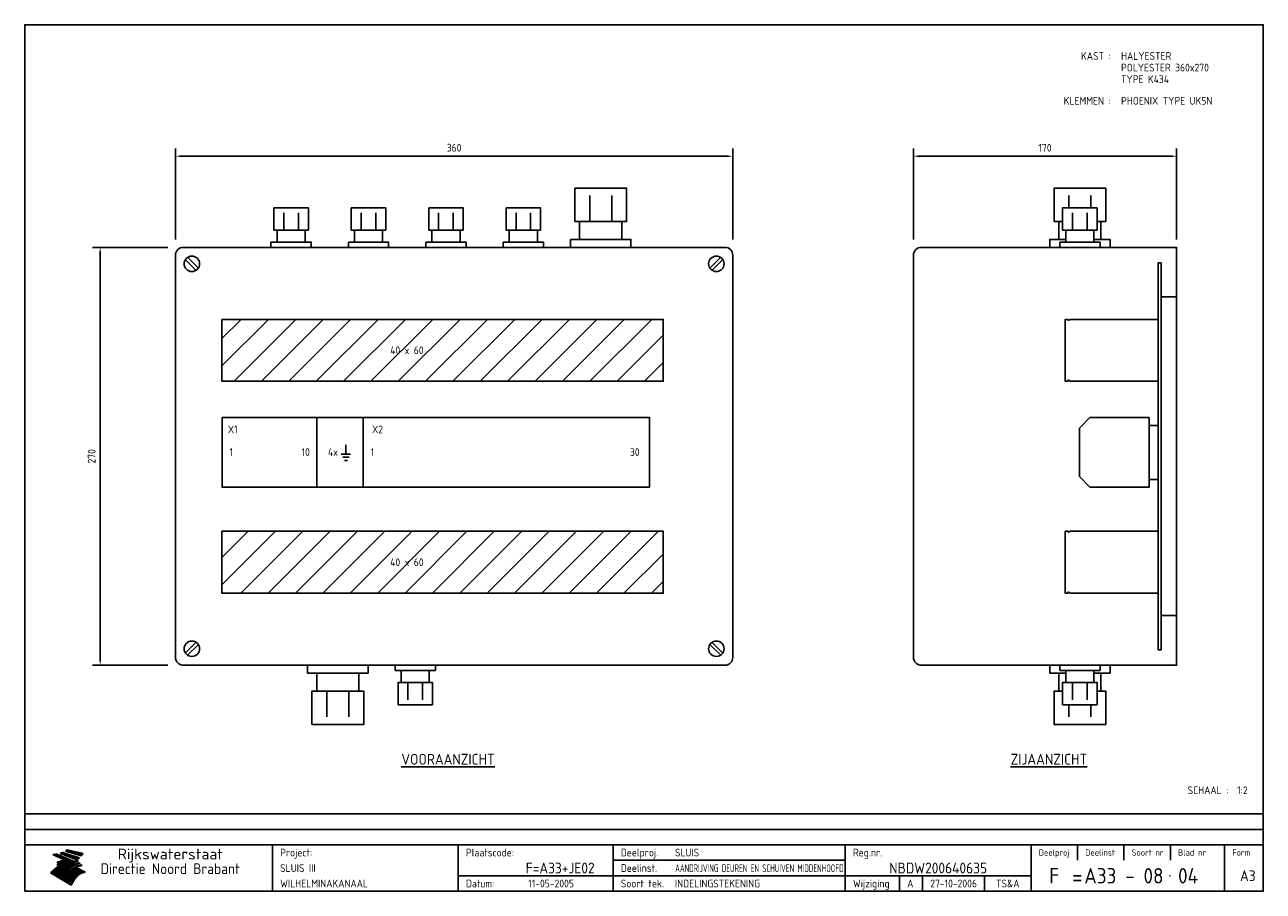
# Model space of a CAD drawing. Extents: x 20 to 820, y 20 to 580.
import ezdxf
from ezdxf.enums import TextEntityAlignment as Align

# ---------------------------------------------------------------- set-up
doc = ezdxf.new("R2010")
doc.units = 0
doc.header["$LTSCALE"] = 30
doc.header["$MEASUREMENT"] = 0
doc.layers.get('0').update_dxf_attribs({"linetype": 'CONTINUOUS'})
doc.layers.get('Defpoints').update_dxf_attribs({"linetype": 'CONTINUOUS'})
for name, color, linetype in [('0-25', 7, 'CONTINUOUS'), ('0-35', 2, 'CONTINUOUS'), ('0-50', 3, 'CONTINUOUS'), ('B-25', 7, 'CONTINUOUS'), ('B-35', 2, 'CONTINUOUS'), ('H-dim', 7, 'CONTINUOUS'), ('S-25', 7, 'CONTINUOUS')]:
    doc.layers.add(name, color=color, linetype=linetype)
doc.styles.add('ISO', font='iso.shx')
doc.styles.get("Standard").update_dxf_attribs({"font": 'iso.shx'})
doc.dimstyles.get("Standard").update_dxf_attribs({"dimtxt": 0.18, "dimasz": 0.18, "dimexe": 0.18, "dimexo": 0.0625, "dimgap": 0.09, "dimtad": 0, "dimtih": 1, "dimtoh": 1, "dimdec": 4, "dimzin": 0, "dimdsep": 46, "dimtxsty": 'Standard', "dimcen": 0.09, "dimadec": 0, "dimazin": 0, "dimtfac": 1, "dimtdec": 4, "dimtofl": 0, "dimtmove": 0, "dimatfit": 3, "dimfxl": 0, "dimtolj": 1, "dimtzin": 0, "dimarcsym": 0})

# ---------------------------------------------------------------- blocks, each defined once
blk = doc.blocks.new('KADER-A3')
at = {"layer": '0-25'}
for p, q in [((410, 35), (10, 35)), ((410, 30), (10, 30)), ((350, 25), (350, 20)), ((365, 25), (365, 20)), ((380, 25), (380, 20)), ((200, 20), (275, 20)), ((150, 15), (335, 15)), ((292.5, 15), (292.5, 10)), ((300, 15), (300, 10)), ((320, 15), (320, 10))]:
    blk.add_line(p, q, dxfattribs=at)
at = {"layer": '0-25', "color": 7}
for p, q in [((19.1, 21.89), (25.12, 19)), ((19.1, 21.89), (25.12, 19)), ((19.17, 21.86), (20.7, 21.86)), ((19.29, 21.8), (20.83, 21.8)), ((19.4, 21.75), (20.96, 21.75)), ((19.52, 21.69), (21.09, 21.69)), ((19.64, 21.63), (21.22, 21.63)), ((19.74, 21.92), (20.56, 21.92)), ((19.75, 21.58), (21.36, 21.58)), ((19.87, 21.52), (21.49, 21.52)), ((19.99, 21.47), (21.62, 21.47)), ((20.11, 21.41), (21.75, 21.41)), ((20.22, 21.35), (21.88, 21.35)), ((20.25, 21.97), (20.43, 21.97)), ((20.34, 21.3), (22.02, 21.3)), ((20.38, 21.99), (26.02, 19.59)), ((20.38, 21.99), (26.02, 19.59)), ((20.46, 21.24), (22.15, 21.24)), ((20.57, 21.18), (22.28, 21.18)), ((20.69, 21.13), (22.41, 21.13)), ((20.81, 21.07), (22.55, 21.07)), ((20.92, 21.02), (22.68, 21.02)), ((21.04, 20.96), (22.81, 20.96)), ((21.16, 20.9), (22.94, 20.9)), ((21.27, 20.85), (23.07, 20.85)), ((21.39, 20.79), (23.21, 20.79)), ((21.47, 22.25), (26.83, 20.19)), ((21.47, 22.25), (26.83, 20.19)), ((21.49, 22.25), (23.07, 22.25)), ((21.51, 20.73), (23.34, 20.73)), ((21.6, 22.2), (23.25, 22.2)), ((21.63, 20.68), (23.47, 20.68)), ((21.65, 22.31), (22.89, 22.31)), ((21.74, 20.62), (23.6, 20.62)), ((21.75, 22.14), (23.42, 22.14)), ((21.8, 22.37), (22.71, 22.37)), ((21.86, 20.57), (23.73, 20.57)), ((21.9, 22.08), (23.6, 22.08)), ((21.94, 22.42), (22.53, 22.42)), ((21.98, 20.51), (23.87, 20.51)), ((22.04, 22.03), (23.78, 22.03)), ((22.06, 22.48), (22.36, 22.48)), ((22.09, 20.45), (24, 20.45)), ((22.18, 22.53), (27.65, 20.8)), ((22.18, 22.53), (27.65, 20.8)), ((22.19, 21.97), (23.96, 21.97)), ((22.21, 20.4), (24.13, 20.4)), ((22.33, 20.34), (24.26, 20.34)), ((22.34, 21.92), (24.13, 21.92)), ((22.37, 20), (23.08, 20)), ((22.44, 20.28), (24.4, 20.28)), ((22.48, 21.86), (24.31, 21.86)), ((22.49, 20.06), (23.04, 20.06)), ((22.56, 20.23), (24.53, 20.23)), ((22.61, 20.12), (22.93, 20.12)), ((22.63, 21.8), (24.49, 21.8)), ((22.68, 20.17), (24.66, 20.17)), ((22.71, 20.17), (22.82, 20.17)), ((23.11, 20.02), (22.77, 20.2)), ((23.11, 20.02), (22.77, 20.2)), ((22.78, 21.75), (24.67, 21.75)), ((22.79, 20.12), (24.79, 20.12)), ((22.91, 20.06), (24.92, 20.06)), ((22.92, 21.69), (24.85, 21.69)), ((23.03, 20), (25.06, 20)), ((23.07, 21.63), (25.02, 21.63)), ((23.14, 22.99), (28.22, 21.46)), ((23.14, 22.99), (28.22, 21.46)), ((23.15, 22.98), (25.33, 22.98)), ((23.22, 21.58), (25.2, 21.58)), ((23.23, 23.04), (25.09, 23.04)), ((23.32, 23.1), (24.84, 23.1)), ((23.34, 22.93), (25.57, 22.93)), ((23.36, 21.52), (25.38, 21.52)), ((23.4, 23.15), (24.6, 23.15)), ((23.49, 23.21), (24.36, 23.21)), ((23.51, 21.47), (25.56, 21.47)), ((23.52, 22.87), (25.81, 22.87)), ((23.57, 23.27), (24.12, 23.27)), ((23.64, 23.32), (23.87, 23.32)), ((23.66, 21.41), (25.74, 21.41)), ((23.7, 23.36), (28.82, 22.17)), ((23.7, 23.36), (28.82, 22.17)), ((23.71, 22.82), (26.06, 22.82)), ((23.8, 21.35), (25.91, 21.35)), ((23.9, 22.76), (26.3, 22.76)), ((23.95, 21.3), (26.09, 21.3)), ((24.09, 22.7), (26.54, 22.7)), ((24.09, 21.24), (26.27, 21.24)), ((24.24, 21.18), (26.45, 21.18)), ((24.27, 22.65), (26.78, 22.65)), ((24.39, 21.13), (26.62, 21.13)), ((24.46, 22.59), (27.03, 22.59)), ((24.53, 21.07), (26.8, 21.07)), ((24.65, 22.53), (27.27, 22.53)), ((24.68, 21.02), (26.98, 21.02)), ((24.83, 20.96), (27.16, 20.96)), ((24.84, 22.48), (27.51, 22.48)), ((24.97, 20.9), (27.34, 20.9)), ((25.02, 22.42), (27.75, 22.42)), ((25.12, 20.85), (27.51, 20.85)), ((25.21, 22.37), (28, 22.37)), ((25.27, 20.79), (27.63, 20.79)), ((25.4, 22.31), (28.24, 22.31)), ((25.41, 20.73), (27.57, 20.73)), ((25.56, 20.68), (27.51, 20.68)), ((25.58, 22.25), (28.48, 22.25)), ((25.71, 20.62), (27.44, 20.62)), ((25.77, 22.2), (28.72, 22.2)), ((25.85, 20.57), (27.37, 20.57)), ((25.96, 22.14), (28.79, 22.14)), ((26, 20.51), (27.29, 20.51)), ((26.15, 22.08), (28.75, 22.08)), ((26.15, 20.45), (27.22, 20.45)), ((26.29, 20.4), (27.14, 20.4)), ((26.33, 22.03), (28.71, 22.03)), ((26.44, 20.34), (27.06, 20.34)), ((26.52, 21.97), (28.66, 21.97)), ((26.59, 20.28), (26.97, 20.28)), ((26.71, 21.92), (28.62, 21.92)), ((26.73, 20.23), (26.89, 20.23)), ((26.9, 21.86), (28.57, 21.86)), ((27.08, 21.8), (28.52, 21.8)), ((27.27, 21.75), (28.48, 21.75)), ((27.46, 21.69), (28.43, 21.69)), ((27.65, 21.63), (28.38, 21.63)), ((27.83, 21.58), (28.33, 21.58)), ((28.02, 21.52), (28.28, 21.52)), ((28.21, 21.47), (28.22, 21.47)), ((20.58, 17.88), (18.3, 16)), ((20.58, 17.88), (18.3, 16)), ((24.94, 11.97), (18.3, 16)), ((24.94, 11.97), (18.3, 16)), ((18.31, 16.01), (20.96, 16.01)), ((18.38, 16.07), (21.46, 16.07)), ((18.45, 16.12), (21.88, 16.12)), ((18.52, 16.18), (22.15, 16.18)), ((18.59, 16.23), (22.38, 16.23)), ((18.65, 16.29), (22.58, 16.29)), ((18.72, 16.35), (22.75, 16.35)), ((18.79, 16.4), (22.91, 16.4)), ((18.86, 16.46), (20.6, 16.46)), ((18.93, 16.52), (20.6, 16.52)), ((18.99, 16.57), (20.6, 16.57)), ((19.06, 16.63), (20.6, 16.63)), ((19.13, 16.68), (20.6, 16.68)), ((19.2, 16.74), (20.6, 16.74)), ((19.27, 16.8), (20.6, 16.8)), ((19.33, 16.85), (21.07, 16.85)), ((19.4, 16.91), (21.55, 16.91)), ((19.47, 16.97), (21.88, 16.97)), ((19.54, 17.02), (22.13, 17.02)), ((19.61, 17.08), (22.34, 17.08)), ((19.67, 17.13), (20.6, 17.13)), ((19.74, 17.19), (20.6, 17.19)), ((19.81, 17.25), (20.6, 17.25)), ((19.88, 17.3), (20.6, 17.3)), ((19.95, 17.36), (20.6, 17.36)), ((20.01, 17.42), (20.6, 17.42)), ((20.08, 17.47), (20.93, 17.47)), ((20.15, 17.53), (21.26, 17.53)), ((20.22, 17.58), (21.51, 17.58)), ((20.29, 17.64), (21.72, 17.64)), ((20.35, 17.7), (21.9, 17.7)), ((20.42, 17.75), (22.07, 17.75)), ((20.49, 17.81), (22.22, 17.81)), ((20.56, 17.87), (22.36, 17.87)), ((20.6, 19.11), (20.58, 19.51)), ((20.6, 19.11), (20.58, 19.51)), ((20.58, 19.5), (22.09, 19.5)), ((20.58, 19.44), (21.95, 19.44)), ((20.59, 19.38), (21.79, 19.38)), ((20.59, 19.33), (21.62, 19.33)), ((20.59, 19.27), (21.42, 19.27)), ((20.6, 19.22), (21.2, 19.22)), ((20.6, 19.16), (20.93, 19.16)), ((20.6, 19.11), (20.69, 19.12)), ((20.6, 19.11), (20.69, 19.12)), ((20.6, 18.79), (20.77, 18.81)), ((20.6, 18.79), (20.77, 18.81)), ((20.6, 18.29), (20.6, 18.79)), ((20.6, 18.29), (20.6, 18.79)), ((20.6, 18.77), (22.46, 18.77)), ((20.6, 18.71), (22.33, 18.71)), ((20.6, 18.65), (22.19, 18.65)), ((20.6, 18.6), (22.04, 18.6)), ((20.6, 18.54), (21.87, 18.54)), ((20.6, 18.48), (21.68, 18.48)), ((20.6, 18.43), (21.46, 18.43)), ((20.6, 18.37), (21.21, 18.37)), ((20.6, 18.29), (20.88, 18.32)), ((20.6, 18.29), (20.88, 18.32)), ((20.6, 18.32), (20.87, 18.32)), ((20.6, 17.88), (20.86, 17.91)), ((20.6, 17.88), (20.86, 17.91)), ((20.6, 17.43), (20.97, 17.48)), ((20.6, 17.43), (20.97, 17.48)), ((20.6, 17.43), (20.6, 17.09)), ((20.6, 17.43), (20.6, 17.09)), ((20.6, 17.09), (21.26, 17.16)), ((20.6, 17.09), (21.26, 17.16)), ((20.6, 16.8), (21.37, 16.89)), ((20.6, 16.8), (21.37, 16.89)), ((20.6, 16.8), (20.6, 16.45)), ((20.6, 16.8), (20.6, 16.45)), ((20.6, 16.45), (21.56, 16.56)), ((20.6, 16.45), (21.56, 16.56)), ((20.6, 15.97), (21.67, 16.09)), ((20.6, 15.97), (21.67, 16.09)), ((20.7, 16.46), (23.06, 16.46)), ((20.9, 19.55), (22.23, 19.55)), ((20.9, 18.82), (22.59, 18.82)), ((20.98, 17.92), (22.5, 17.92)), ((21.02, 17.13), (22.53, 17.13)), ((21.19, 19.61), (22.35, 19.61)), ((21.2, 16.52), (23.2, 16.52)), ((21.32, 18.88), (22.71, 18.88)), ((21.32, 17.98), (22.62, 17.98)), ((21.42, 19.67), (22.47, 19.67)), ((21.47, 17.19), (22.7, 17.19)), ((21.59, 18.03), (22.74, 18.03)), ((21.61, 18.93), (22.82, 18.93)), ((21.62, 19.72), (22.59, 19.72)), ((21.72, 16.57), (23.32, 16.57)), ((21.77, 17.25), (22.85, 17.25)), ((21.8, 19.78), (22.69, 19.78)), ((21.8, 18.09), (22.85, 18.09)), ((21.84, 18.99), (22.92, 18.99)), ((21.96, 19.83), (22.79, 19.83)), ((21.99, 18.15), (22.95, 18.15)), ((22.01, 17.3), (22.99, 17.3)), ((22.03, 19.05), (23.03, 19.05)), ((22.1, 16.63), (23.44, 16.63)), ((22.11, 19.89), (22.89, 19.89)), ((22.16, 18.2), (23.05, 18.2)), ((22.21, 19.1), (23.12, 19.1)), ((22.21, 17.36), (23.12, 17.36)), ((22.24, 19.95), (22.99, 19.95)), ((22.31, 18.26), (23.15, 18.26)), ((22.36, 19.16), (23.22, 19.16)), ((22.38, 16.68), (23.56, 16.68)), ((22.39, 17.42), (23.24, 17.42)), ((22.45, 18.32), (23.24, 18.32)), ((22.51, 19.22), (23.3, 19.22)), ((22.56, 17.47), (23.36, 17.47)), ((22.59, 18.37), (23.33, 18.37)), ((22.6, 16.74), (23.66, 16.74)), ((22.64, 19.27), (23.39, 19.27)), ((22.71, 18.43), (23.42, 18.43)), ((22.71, 17.53), (23.47, 17.53)), ((22.77, 19.33), (23.47, 19.33)), ((22.79, 16.8), (23.77, 16.8)), ((22.83, 18.48), (23.5, 18.48)), ((22.84, 17.58), (23.57, 17.58)), ((22.89, 19.38), (23.55, 19.38)), ((22.94, 18.54), (23.58, 18.54)), ((22.96, 16.85), (23.86, 16.85)), ((22.97, 17.64), (23.67, 17.64)), ((23, 19.44), (23.63, 19.44)), ((23.04, 18.6), (23.66, 18.6)), ((23.1, 19.5), (23.72, 19.5)), ((23.1, 17.7), (23.77, 17.7)), ((23.12, 16.91), (23.96, 16.91)), ((23.14, 18.65), (23.74, 18.65)), ((23.15, 19.95), (25.19, 19.95)), ((23.21, 19.55), (23.8, 19.55)), ((23.21, 17.75), (23.86, 17.75)), ((23.21, 16.01), (28.9, 16.01)), ((23.24, 18.71), (23.82, 18.71)), ((23.26, 19.89), (25.32, 19.89)), ((23.26, 16.97), (24.05, 16.97)), ((23.3, 19.61), (23.88, 19.61)), ((23.32, 17.81), (23.95, 17.81)), ((23.33, 18.77), (23.91, 18.77)), ((23.37, 16.07), (29.08, 16.07)), ((23.38, 19.83), (25.45, 19.83)), ((23.39, 19.67), (23.81, 19.67)), ((23.39, 17.02), (24.14, 17.02)), ((23.42, 18.82), (23.99, 18.82)), ((23.42, 17.87), (24.03, 17.87)), ((23.45, 19.7), (23.58, 19.79)), ((23.45, 19.7), (23.58, 19.79)), ((23.48, 19.72), (23.7, 19.72)), ((23.5, 19.78), (25.58, 19.78)), ((23.51, 18.88), (24.07, 18.88)), ((23.51, 16.12), (29.27, 16.12)), ((23.52, 17.92), (24.11, 17.92)), ((23.52, 17.08), (24.22, 17.08)), ((23.54, 18.9), (24.3, 19.42)), ((23.54, 18.9), (24.3, 19.42)), ((23.56, 19.78), (23.59, 19.78)), ((23.56, 19.39), (23.9, 19.62)), ((23.56, 19.39), (23.9, 19.62)), ((23.58, 19.79), (23.9, 19.62)), ((23.58, 19.79), (23.9, 19.62)), ((23.59, 18.93), (24.15, 18.93)), ((23.61, 19.72), (25.72, 19.72)), ((23.62, 17.98), (24.2, 17.98)), ((23.63, 17.13), (24.3, 17.13)), ((23.65, 18.59), (24.62, 19.25)), ((23.65, 18.59), (24.62, 19.25)), ((29.41, 16.17), (23.65, 16.17)), ((23.67, 18.99), (24.23, 18.99)), ((23.71, 18.03), (24.28, 18.03)), ((23.73, 19.67), (25.85, 19.67)), ((23.75, 19.05), (24.32, 19.05)), ((23.75, 17.19), (24.38, 17.19)), ((23.77, 16.23), (29.47, 16.23)), ((23.79, 18.09), (24.36, 18.09)), ((23.83, 19.1), (24.4, 19.1)), ((23.85, 19.61), (25.98, 19.61)), ((23.85, 17.25), (24.46, 17.25)), ((23.88, 18.15), (24.44, 18.15)), ((23.89, 16.29), (29.36, 16.29)), ((23.92, 19.16), (24.48, 19.16)), ((23.94, 18.19), (25.23, 19.07)), ((23.94, 18.19), (25.23, 19.07)), ((23.95, 17.3), (24.55, 17.3)), ((23.96, 19.55), (25.96, 19.55)), ((23.96, 18.2), (24.53, 18.2)), ((24, 19.22), (24.56, 19.22)), ((24, 16.35), (29.24, 16.35)), ((24.04, 18.26), (24.61, 18.26)), ((24.05, 17.36), (24.63, 17.36)), ((24.06, 17.88), (25.34, 18.76)), ((24.06, 17.88), (25.34, 18.76)), ((24.08, 19.5), (25.88, 19.5)), ((24.08, 19.27), (24.58, 19.27)), ((24.11, 16.4), (29.13, 16.4)), ((24.13, 18.32), (24.69, 18.32)), ((24.14, 17.42), (24.71, 17.42)), ((24.16, 19.33), (24.47, 19.33)), ((24.2, 19.44), (25.79, 19.44)), ((24.21, 18.37), (24.77, 18.37)), ((24.21, 16.46), (29.02, 16.46)), ((24.23, 17.47), (24.79, 17.47)), ((24.24, 17.48), (25.52, 18.36)), ((24.24, 17.48), (25.52, 18.36)), ((24.25, 19.38), (24.36, 19.38)), ((24.29, 18.43), (24.85, 18.43)), ((24.3, 19.42), (24.62, 19.25)), ((24.3, 19.42), (24.62, 19.25)), ((24.31, 19.38), (25.71, 19.38)), ((24.31, 17.53), (24.87, 17.53)), ((24.31, 16.52), (28.91, 16.52)), ((24.35, 17.17), (25.64, 18.05)), ((24.35, 17.17), (25.64, 18.05)), ((24.37, 18.48), (24.94, 18.48)), ((24.39, 17.58), (24.96, 17.58)), ((24.4, 16.57), (28.79, 16.57)), ((24.43, 19.33), (25.62, 19.33)), ((24.45, 18.54), (25.02, 18.54)), ((24.47, 17.64), (25.04, 17.64)), ((24.49, 16.63), (28.68, 16.63)), ((24.54, 18.6), (25.1, 18.6)), ((24.55, 19.27), (25.54, 19.27)), ((24.56, 17.7), (25.12, 17.7)), ((24.57, 16.68), (28.57, 16.68)), ((24.62, 18.65), (25.18, 18.65)), ((24.63, 16.72), (25.91, 17.6)), ((24.63, 16.72), (25.91, 17.6)), ((24.64, 17.75), (25.2, 17.75)), ((24.66, 16.74), (28.45, 16.74)), ((24.67, 19.22), (25.45, 19.22)), ((24.7, 18.71), (25.27, 18.71)), ((24.72, 17.81), (25.29, 17.81)), ((24.74, 16.8), (28.34, 16.8)), ((24.78, 19.16), (25.37, 19.16)), ((24.78, 18.77), (25.34, 18.77)), ((24.8, 17.87), (25.37, 17.87)), ((24.82, 16.85), (28.23, 16.85)), ((24.87, 18.82), (25.4, 18.82)), ((24.89, 17.92), (25.45, 17.92)), ((24.9, 19.1), (25.28, 19.1)), ((24.9, 16.91), (28.11, 16.91)), ((24.95, 18.88), (25.45, 18.88)), ((24.97, 17.98), (25.53, 17.98)), ((24.99, 16.97), (28, 16.97)), ((25.02, 19.05), (25.2, 19.05)), ((25.03, 18.93), (25.51, 18.93)), ((25.05, 18.03), (25.61, 18.03)), ((25.07, 17.02), (27.89, 17.02)), ((25.11, 18.99), (25.57, 18.99)), ((26.02, 19.59), (25.12, 19)), ((26.02, 19.59), (25.12, 19)), ((25.13, 18.09), (25.68, 18.09)), ((25.15, 17.08), (27.77, 17.08)), ((25.19, 19.05), (25.63, 19.05)), ((25.21, 18.15), (25.75, 18.15)), ((25.23, 17.13), (27.66, 17.13)), ((25.26, 19.1), (25.7, 19.1)), ((25.3, 18.2), (25.82, 18.2)), ((25.31, 17.19), (27.55, 17.19)), ((25.33, 19.16), (25.77, 19.16)), ((25.38, 18.26), (25.89, 18.26)), ((25.39, 19.22), (25.85, 19.22)), ((25.4, 17.25), (27.43, 17.25)), ((25.46, 18.32), (25.97, 18.32)), ((25.47, 19.27), (25.93, 19.27)), ((25.48, 17.3), (27.32, 17.3)), ((25.54, 19.33), (26.03, 19.33)), ((25.54, 18.37), (26.06, 18.37)), ((25.56, 17.36), (27.21, 17.36)), ((25.62, 18.43), (26.14, 18.43)), ((25.63, 19.38), (26.13, 19.38)), ((25.64, 17.42), (27.1, 17.42)), ((25.7, 18.48), (26.24, 18.48)), ((25.72, 19.44), (26.24, 19.44)), ((25.73, 17.47), (26.98, 17.47)), ((25.79, 18.54), (26.34, 18.54)), ((25.81, 17.53), (26.87, 17.53)), ((25.82, 19.5), (26.36, 19.5)), ((25.89, 18.6), (26.46, 18.6)), ((25.89, 17.58), (26.76, 17.58)), ((25.93, 19.55), (26.53, 19.55)), ((25.96, 17.64), (26.64, 17.64)), ((25.99, 18.65), (26.58, 18.65)), ((26.04, 17.7), (26.59, 17.7)), ((26.06, 19.61), (26.85, 19.61)), ((26.1, 18.71), (26.72, 18.71)), ((26.12, 17.75), (26.67, 17.75)), ((26.2, 17.81), (26.76, 17.81)), ((26.21, 19.67), (27.23, 19.67)), ((26.23, 18.77), (26.89, 18.77)), ((26.29, 17.87), (26.86, 17.87)), ((26.37, 18.82), (27.09, 18.82)), ((26.39, 17.92), (26.97, 17.92)), ((26.44, 19.72), (27.18, 19.72)), ((26.49, 17.98), (27.09, 17.98)), ((26.53, 18.88), (27.34, 18.88)), ((26.56, 17.68), (29.54, 16.2)), ((26.56, 17.68), (29.54, 16.2)), ((26.6, 18.03), (27.22, 18.03)), ((26.72, 18.09), (27.38, 18.09)), ((26.73, 18.93), (27.66, 18.93)), ((26.85, 18.15), (27.56, 18.15)), ((26.99, 18.99), (27.9, 18.99)), ((27, 18.2), (27.8, 18.2)), ((27.13, 19.78), (27.25, 19.64)), ((27.13, 19.78), (27.25, 19.64)), ((27.18, 18.26), (28.13, 18.26)), ((27.26, 19.05), (27.84, 19.05)), ((27.39, 18.32), (28.47, 18.32)), ((27.7, 18.37), (28.49, 18.37)), ((27.78, 19.1), (27.93, 18.96)), ((27.78, 19.1), (27.93, 18.96)), ((28, 18.43), (28.44, 18.43)), ((28.29, 15.83), (29.54, 16.2)), ((28.29, 15.83), (29.54, 16.2)), ((28.39, 18.48), (28.54, 18.32)), ((28.39, 18.48), (28.54, 18.32)), ((29.54, 16.2), (29.45, 16.17)), ((29.54, 16.2), (29.45, 16.17)), ((29.46, 16.18), (29.47, 16.18)), ((18.38, 15.95), (20.6, 15.95)), ((18.47, 15.9), (20.6, 15.9)), ((18.57, 15.84), (20.6, 15.84)), ((18.66, 15.78), (20.6, 15.78)), ((18.75, 15.73), (20.6, 15.73)), ((18.85, 15.67), (20.6, 15.67)), ((18.94, 15.62), (20.6, 15.62)), ((19.03, 15.56), (27.83, 15.56)), ((19.12, 15.5), (27.75, 15.5)), ((19.22, 15.45), (27.66, 15.45)), ((19.31, 15.39), (27.58, 15.39)), ((19.4, 15.33), (27.5, 15.33)), ((19.49, 15.28), (27.43, 15.28)), ((19.59, 15.22), (27.36, 15.22)), ((19.68, 15.17), (27.29, 15.17)), ((19.77, 15.11), (27.22, 15.11)), ((19.86, 15.05), (27.15, 15.05)), ((19.96, 15), (27.09, 15)), ((20.05, 14.94), (27.02, 14.94)), ((20.14, 14.88), (26.96, 14.88)), ((20.24, 14.83), (26.9, 14.83)), ((20.33, 14.77), (26.84, 14.77)), ((20.42, 14.72), (26.79, 14.72)), ((20.51, 14.66), (26.73, 14.66)), ((20.6, 15.97), (20.6, 15.58)), ((20.6, 15.97), (20.6, 15.58)), ((20.6, 15.58), (21.95, 15.73)), ((20.6, 15.58), (21.95, 15.73)), ((20.61, 14.6), (26.68, 14.6)), ((20.7, 14.55), (26.62, 14.55)), ((20.79, 14.49), (26.57, 14.49)), ((20.88, 14.43), (26.52, 14.43)), ((20.94, 15.62), (27.92, 15.62)), ((20.98, 14.38), (26.47, 14.38)), ((21.07, 14.32), (26.42, 14.32)), ((21.16, 14.27), (26.38, 14.27)), ((21.25, 14.21), (26.33, 14.21)), ((21.35, 14.15), (26.29, 14.15)), ((21.44, 14.1), (26.24, 14.1)), ((21.45, 15.67), (28.01, 15.67)), ((21.53, 14.04), (26.2, 14.04)), ((21.63, 13.98), (26.16, 13.98)), ((21.72, 13.93), (26.12, 13.93)), ((21.81, 13.87), (26.08, 13.87)), ((21.9, 13.82), (26.04, 13.82)), ((21.96, 15.73), (28.11, 15.73)), ((22, 13.76), (26, 13.76)), ((22.09, 13.7), (25.96, 13.7)), ((22.18, 13.65), (25.93, 13.65)), ((22.27, 13.59), (25.89, 13.59)), ((22.34, 15.78), (28.21, 15.78)), ((22.37, 13.53), (25.86, 13.53)), ((22.46, 13.48), (25.82, 13.48)), ((22.55, 13.42), (25.79, 13.42)), ((22.62, 15.84), (28.33, 15.84)), ((22.65, 13.37), (25.76, 13.37)), ((22.74, 13.31), (25.73, 13.31)), ((22.83, 13.25), (25.69, 13.25)), ((22.84, 15.9), (28.52, 15.9)), ((22.92, 13.2), (25.66, 13.2)), ((23.02, 13.14), (25.63, 13.14)), ((23.04, 15.95), (28.71, 15.95)), ((23.11, 13.08), (25.59, 13.08)), ((23.2, 13.03), (25.56, 13.03)), ((23.29, 12.97), (25.53, 12.97)), ((23.39, 12.92), (25.5, 12.92)), ((23.48, 12.86), (25.46, 12.86)), ((23.57, 12.8), (25.43, 12.8)), ((23.66, 12.75), (25.4, 12.75)), ((23.76, 12.69), (25.36, 12.69)), ((23.85, 12.63), (25.33, 12.63)), ((23.94, 12.58), (25.3, 12.58)), ((24.04, 12.52), (25.26, 12.52)), ((24.13, 12.47), (25.23, 12.47)), ((24.22, 12.41), (25.2, 12.41)), ((24.31, 12.35), (25.17, 12.35)), ((24.41, 12.3), (25.13, 12.3)), ((24.5, 12.24), (25.1, 12.24)), ((24.59, 12.18), (25.07, 12.18)), ((24.68, 12.13), (25.03, 12.13)), ((24.78, 12.07), (25, 12.07)), ((24.87, 12.02), (24.97, 12.02)), ((24.94, 11.97), (25.81, 13.45)), ((24.94, 11.97), (25.81, 13.45))]:
    blk.add_line(p, q, dxfattribs=at)
for centre, radius, start, end in [((19.15, 29.7), 7.8, 269.6055, 279.0886), ((19.15, 29.7), 7.8, 269.6055, 279.0886), ((19.93, 25.38), 5.91, 276.3402, 298.7463), ((19.93, 25.38), 5.91, 276.3402, 298.7463), ((19.84, 25.09), 6.03, 278.129, 302.868), ((19.84, 25.09), 6.03, 278.129, 302.868), ((19.84, 27.26), 5.27, 288.0217, 296.3084), ((19.84, 27.26), 5.27, 288.0217, 296.3084), ((20.49, 27.56), 5.28, 300.0654, 307.393), ((20.49, 27.56), 5.28, 300.0654, 307.393), ((24.11, 24.7), 5.26, 301.1147, 312.2814), ((24.11, 24.7), 5.26, 301.1147, 312.2814), ((21.95, 27.32), 8.59, 316.9248, 323.1399), ((21.95, 27.32), 8.59, 316.9248, 323.1399), ((20.21, 23.78), 5.91, 273.6149, 304.3803), ((20.21, 23.78), 5.91, 273.6149, 304.3803), ((20.35, 24.56), 5.76, 274.164, 302.5474), ((20.35, 24.56), 5.76, 274.164, 302.5474), ((20.05, 24.28), 6.02, 277.9472, 305.7139), ((20.05, 24.28), 6.02, 277.9472, 305.7139), ((20.04, 23.49), 6.09, 278.8115, 306.4242), ((20.04, 23.49), 6.09, 278.8115, 306.4242), ((20.53, 23.07), 5.96, 277.0519, 304.973), ((20.53, 23.07), 5.96, 277.0519, 304.973), ((20.72, 22.76), 5.91, 276.3402, 304.3803), ((20.72, 22.76), 5.91, 276.3402, 304.3803), ((21.06, 22.34), 5.81, 274.9043, 303.1745), ((21.06, 22.34), 5.81, 274.9043, 303.1745), ((20.82, 22.06), 6.04, 278.1111, 305.8489), ((20.82, 22.06), 6.04, 278.1111, 305.8489), ((21.3, 21.6), 5.91, 276.3402, 304.3803), ((21.3, 21.6), 5.91, 276.3402, 304.3803), ((27.05, 17.17), 2.63, 107.4286, 133.7799), ((27.05, 17.17), 2.63, 107.4286, 133.7799), ((27.45, 16.91), 2.81, 110.4143, 138.7411), ((27.45, 16.91), 2.81, 110.4143, 138.7411), ((27.57, 15.64), 3.4, 98.1566, 126.9045), ((27.57, 15.64), 3.4, 98.1566, 126.9045), ((27.91, 15.54), 3.39, 100.5835, 132.088), ((27.91, 15.54), 3.39, 100.5835, 132.088), ((28.21, 14.74), 3.67, 95.7581, 128.7216), ((28.21, 14.74), 3.67, 95.7581, 128.7216), ((27.01, 16.84), 2.93, 87.7348, 104.8316), ((27.01, 16.84), 2.93, 87.7348, 104.8316), ((27.37, 15.71), 3.93, 91.7838, 103.2817), ((27.37, 15.71), 3.93, 91.7838, 103.2817), ((28.4, 15.05), 3.21, 96.3886, 125.0052), ((28.4, 15.05), 3.21, 96.3886, 125.0052), ((27.82, 16.31), 2.8, 90.634, 105.1984), ((27.82, 16.31), 2.8, 90.634, 105.1984), ((28.19, 15.04), 3.93, 93.8342, 103.2817), ((28.19, 15.04), 3.93, 93.8342, 103.2817), ((28.58, 15.69), 2.8, 93.8141, 105.1984), ((28.58, 15.69), 2.8, 93.8141, 105.1984), ((28.95, 14.41), 3.93, 96.0135, 103.2817), ((28.95, 14.41), 3.93, 96.0135, 103.2817), ((31.24, 10.26), 6.3, 117.9568, 149.6251), ((31.24, 10.26), 6.3, 117.9568, 149.6251)]:
    blk.add_arc(centre, radius, start, end, dxfattribs=at)
at = {"layer": '0-35'}
for p, q in [((90, 25), (90, 10)), ((150, 25), (150, 10)), ((200, 25), (200, 10)), ((275, 25), (275, 10)), ((335, 25), (335, 10)), ((397.5, 25), (397.5, 10))]:
    blk.add_line(p, q, dxfattribs=at)
at = {"layer": '0-50'}
for p, q in [((10, 25), (410, 25)), ((348.75, 15), (351.25, 15)), ((348.75, 13.5), (351.25, 13.5))]:
    blk.add_line(p, q, dxfattribs=at)
blk.add_lwpolyline([(10, 10), (410, 10), (410, 290), (10, 290)], close=True, dxfattribs=at)
at = {"layer": '0-50', "const_width": 0.25}
blk.add_lwpolyline([(379.75, 15, 1), (380, 15, 1)], format="xyb", close=True, dxfattribs=at)
at = {"layer": '0-25', "style": 'ISO'}
for s, height, p in [('Project:', 2.5, (92.5, 22.5)), ('Plaatscode:', 2.5, (152.5, 22.5)), ('Deelproj.', 2.5, (202.5, 22.5)), ('Reg.nr.', 2.5, (277.5, 22.5)), ('Deelproj', 2, (337.5, 22.5)), ('Deelinst', 2, (352.5, 22.5)), ('Soort nr', 2, (367.5, 22.5)), ('Blad nr', 2, (382.5, 22.5)), ('Form', 2, (400, 22.5)), ('Deelinst.', 2.5, (202.5, 17.5)), ('Datum:', 2.5, (152.5, 12.5)), ('Soort tek.', 2.5, (202.5, 12.5)), ('Wijziging', 2.5, (277.5, 12.5))]:
    blk.add_text(s, height=height, dxfattribs=at).set_placement(p, align=Align.MIDDLE_LEFT)
for tag, p in [('N', (220, 22.5)), ('B', (92.5, 17.5)), ('P', (220, 17.5)), ('C', (92.5, 12.5)), ('U', (220, 12.5)), ('REV', (295, 12.5))]:
    blk.add_attdef(tag, text='', height=2.5, dxfattribs=at).set_placement(p, align=Align.MIDDLE_LEFT)
for tag, p in [('W', (180, 12.5)), ('Z', (310, 12.5)), ('Y', (327.5, 12.5))]:
    blk.add_attdef(tag, text='', height=2.5, dxfattribs=at).set_placement(p, align=Align.MIDDLE)
at = {"layer": '0-35', "style": 'ISO', "width": 1.00614}
blk.add_text('Rijkswaterstaat', height=3.5, dxfattribs=at).set_placement((40, 20.28), (74, 20.28), align=Align.FIT)
at = {"layer": '0-35', "color": 2, "style": 'ISO', "width": 0.948867}
blk.add_text('Directie Noord Brabant', height=3.5, dxfattribs=at).set_placement((34.5, 15.53), (79.5, 15.53), align=Align.FIT)
at = {"layer": '0-35', "style": 'ISO'}
for tag, p in [('X', (178.5, 17.5)), ('FORM', (402.5, 15))]:
    blk.add_attdef(tag, text='', height=3.5, dxfattribs=at).set_placement(p, align=Align.MIDDLE_LEFT)
blk.add_attdef('RNR', text='', height=3.5, dxfattribs=at).set_placement((305, 17.5), align=Align.MIDDLE)
at = {"layer": '0-50', "style": 'ISO'}
for tag, p in [('M', (342.5, 15)), ('O', (365, 15))]:
    blk.add_attdef(tag, text='', height=5, dxfattribs=at).set_placement(p, align=Align.MIDDLE)
blk.add_attdef('Q', text='', height=5, dxfattribs=at).set_placement((382.5, 15), align=Align.MIDDLE_LEFT)
blk = doc.blocks.new('*D1')
at = {"layer": 'Defpoints', "color": 0}
for p in [(117.35, 495.04), (117.35, 436.11), (477.35, 436.11)]:
    blk.add_point(p, dxfattribs=at)
at = {"layer": 'H-dim'}
for p, q in [((117.35, 441.11), (117.35, 500.04)), ((477.35, 441.11), (477.35, 500.04)), ((473.35, 495.04), (121.35, 495.04))]:
    blk.add_line(p, q, dxfattribs=at)
for points in [[(121.35, 495.7), (121.35, 494.37), (117.35, 495.04)], [(473.35, 495.7), (473.35, 494.37), (477.35, 495.04)]]:
    blk.add_solid(points, dxfattribs=at)
at = {"layer": 'H-dim', "insert": (297.35, 500.54), "char_height": 5, "attachment_point": 5, "style": 'ISO'}
blk.add_mtext('\\A1;360', dxfattribs=at)
blk = doc.blocks.new('*D2')
at = {"layer": 'Defpoints', "color": 0}
for p in [(68.7, 436.11), (117.35, 436.11), (117.35, 166.11)]:
    blk.add_point(p, dxfattribs=at)
at = {"layer": 'H-dim'}
for p, q in [((112.35, 436.11), (63.7, 436.11)), ((68.7, 170.11), (68.7, 432.11)), ((112.35, 166.11), (63.7, 166.11))]:
    blk.add_line(p, q, dxfattribs=at)
for points in [[(68.04, 432.11), (69.37, 432.11), (68.7, 436.11)], [(68.04, 170.11), (69.37, 170.11), (68.7, 166.11)]]:
    blk.add_solid(points, dxfattribs=at)
at = {"layer": 'H-dim', "insert": (63.2, 301.11), "char_height": 5, "attachment_point": 5, "rotation": 90, "style": 'ISO'}
blk.add_mtext('\\A1;270', dxfattribs=at)
blk = doc.blocks.new('*D3')
at = {"layer": 'Defpoints', "color": 0}
for p in [(764.06, 495.04), (594.06, 436.11), (764.06, 436.11)]:
    blk.add_point(p, dxfattribs=at)
at = {"layer": 'H-dim'}
for p, q in [((594.06, 441.11), (594.06, 500.04)), ((764.06, 441.11), (764.06, 500.04)), ((598.06, 495.04), (760.06, 495.04))]:
    blk.add_line(p, q, dxfattribs=at)
for points in [[(598.06, 495.7), (598.06, 494.37), (594.06, 495.04)], [(760.06, 495.7), (760.06, 494.37), (764.06, 495.04)]]:
    blk.add_solid(points, dxfattribs=at)
at = {"layer": 'H-dim', "insert": (679.06, 500.54), "char_height": 5, "attachment_point": 5, "style": 'ISO'}
blk.add_mtext('\\A1;170', dxfattribs=at)

msp = doc.modelspace()

# ---------------------------------------------------------------- hatches: boundary and pattern name
at = {"layer": '0-25'}
h = msp.add_hatch(dxfattribs=at)
h.set_pattern_fill('ANSI31', color=256, scale=100, style=0)
h.paths.add_polyline_path([(432.39, 389.61), (147.35, 389.61), (147.35, 349.61), (432.39, 349.61)])
h.paths.add_polyline_path([(432.39, 252.61), (147.35, 252.61), (147.35, 212.61), (432.39, 212.61)])
h.paths.add_polyline_path([(254.16, 365.89), (279.52, 365.89), (279.52, 373.39), (254.16, 373.39)], flags=24)
h.paths.add_polyline_path([(254.16, 228.89), (279.52, 228.89), (279.52, 236.39), (254.16, 236.39)], flags=24)

# ---------------------------------------------------------------- linework, layer by layer
for p, q in [((384.96, 452.88), (384.96, 469.6)), ((399.15, 452.88), (399.15, 469.6)), ((694.47, 461.67), (694.47, 469.6)), ((708.66, 461.67), (708.66, 469.6)), ((187.32, 447.29), (187.32, 458.44)), ((196.78, 447.29), (196.78, 458.44)), ((237.32, 447.29), (237.32, 458.44)), ((246.78, 447.29), (246.78, 458.44)), ((287.32, 447.29), (287.32, 458.44)), ((296.78, 447.29), (296.78, 458.44)), ((337.32, 447.29), (337.32, 458.44)), ((346.78, 447.29), (346.78, 458.44)), ((696.83, 447.29), (696.83, 458.44)), ((706.29, 447.29), (706.29, 458.44)), ((123.71, 428.33), (130.78, 421.26)), ((125.13, 429.75), (132.2, 422.68)), ((469.57, 429.75), (462.5, 422.68)), ((470.98, 428.33), (463.91, 421.26)), ((754.06, 404.1), (764.06, 404.1)), ((695.22, 389.61), (693.89, 388.79)), ((693.89, 388.79), (693.89, 389.27)), ((694.06, 389.61), (694.06, 389.21)), ((695.22, 349.61), (693.89, 350.44)), ((693.89, 350.44), (693.89, 349.96)), ((694.06, 349.61), (694.06, 350.11)), ((701.23, 319.26), (708.08, 326.11)), ((752.06, 321.11), (746.23, 321.11)), ((701.23, 287.97), (708.08, 281.11)), ((752.06, 286.11), (746.23, 286.11)), ((695.22, 252.61), (693.89, 251.78)), ((693.89, 251.78), (693.89, 252.27)), ((694.06, 252.61), (694.06, 252.11)), ((695.22, 212.61), (693.89, 213.44)), ((693.89, 213.44), (693.89, 212.95)), ((694.06, 212.61), (694.06, 213.02)), ((754.06, 198.12), (764.06, 198.12)), ((123.71, 173.89), (130.78, 180.96)), ((125.13, 172.48), (132.2, 179.55)), ((469.57, 172.48), (462.5, 179.55)), ((470.98, 173.89), (463.91, 180.96)), ((267.51, 154.93), (267.51, 143.79)), ((276.97, 154.93), (276.97, 143.79)), ((696.83, 154.93), (696.83, 143.79)), ((706.29, 154.93), (706.29, 143.79)), ((215.14, 149.35), (215.14, 132.62)), ((229.33, 149.35), (229.33, 132.62)), ((694.47, 140.55), (694.47, 132.62)), ((708.66, 140.55), (708.66, 132.62))]:
    msp.add_line(p, q, dxfattribs=at)
for points in [[(375.35, 474.45), (408.76, 474.45), (408.76, 452.88), (375.35, 452.88)], [(180.92, 461.67), (203.19, 461.67), (203.19, 447.29), (180.92, 447.29)], [(230.92, 461.67), (253.19, 461.67), (253.19, 447.29), (230.92, 447.29)], [(280.92, 461.67), (303.19, 461.67), (303.19, 447.29), (280.92, 447.29)], [(330.92, 461.67), (353.19, 461.67), (353.19, 447.29), (330.92, 447.29)], [(690.43, 461.67), (712.7, 461.67), (712.7, 447.29), (690.43, 447.29)], [(372.54, 441.23), (411.57, 441.23), (411.57, 436.11), (372.54, 436.11)], [(179.04, 439.52), (205.06, 439.52), (205.06, 436.11), (179.04, 436.11)], [(229.04, 439.52), (255.06, 439.52), (255.06, 436.11), (229.04, 436.11)], [(279.04, 439.52), (305.06, 439.52), (305.06, 436.11), (279.04, 436.11)], [(329.04, 439.52), (355.06, 439.52), (355.06, 436.11), (329.04, 436.11)], [(688.55, 439.52), (714.57, 439.52), (714.57, 436.11), (688.55, 436.11)], [(754.06, 176.11), (754.06, 426.11), (752.06, 426.11), (752.06, 176.11)], [(147.35, 389.61), (432.39, 389.61), (432.39, 349.61), (147.35, 349.61)], [(208.57, 281.11), (208.57, 326.11), (147.47, 326.11), (147.47, 281.11)], [(208.57, 281.11), (238.57, 281.11), (238.57, 326.11), (208.57, 326.11)], [(423.57, 281.11), (423.57, 326.11), (238.57, 326.11), (238.57, 281.11)], [(147.35, 252.61), (432.39, 252.61), (432.39, 212.61), (147.35, 212.61)], [(202.72, 160.99), (241.75, 160.99), (241.75, 166.11), (202.72, 166.11)], [(259.23, 162.7), (285.24, 162.7), (285.24, 166.11), (259.23, 166.11)], [(688.55, 162.7), (714.57, 162.7), (714.57, 166.11), (688.55, 166.11)], [(261.1, 140.55), (283.37, 140.55), (283.37, 154.93), (261.1, 154.93)], [(690.43, 140.55), (712.7, 140.55), (712.7, 154.93), (690.43, 154.93)], [(205.53, 127.77), (238.94, 127.77), (238.94, 149.35), (205.53, 149.35)]]:
    msp.add_lwpolyline(points, close=True, dxfattribs=at)
for points in [[(690.43, 452.88), (684.86, 452.88), (684.86, 474.45), (718.27, 474.45), (718.27, 452.88), (712.7, 452.88)], [(405.69, 452.88), (405.69, 441.23), (378.41, 441.23), (378.41, 452.88)], [(692.47, 441.23), (687.92, 441.23), (687.92, 452.88)], [(715.2, 452.88), (715.2, 441.23), (710.66, 441.23)], [(201.15, 447.29), (201.15, 439.52), (182.96, 439.52), (182.96, 447.29)], [(251.15, 447.29), (251.15, 439.52), (232.96, 439.52), (232.96, 447.29)], [(301.15, 447.29), (301.15, 439.52), (282.96, 439.52), (282.96, 447.29)], [(351.15, 447.29), (351.15, 439.52), (332.96, 439.52), (332.96, 447.29)], [(710.66, 441.23), (721.08, 441.23), (721.08, 436.11), (682.05, 436.11), (682.05, 441.23), (692.47, 441.23)], [(710.66, 447.29), (710.66, 439.52), (692.47, 439.52), (692.47, 447.29)], [(694.06, 389.61), (692.06, 389.61), (692.06, 349.61), (694.06, 349.61)], [(695.22, 349.61), (752.06, 349.61), (752.06, 389.61), (695.22, 389.61)], [(708.08, 281.11), (746.23, 281.11), (746.23, 326.11), (708.08, 326.11)], [(701.23, 319.26), (701.23, 287.97)], [(694.06, 212.61), (692.06, 212.61), (692.06, 252.61), (694.06, 252.61)], [(695.22, 252.61), (752.06, 252.61), (752.06, 212.61), (695.22, 212.61)], [(235.88, 149.35), (235.88, 160.99), (208.59, 160.99), (208.59, 149.35)], [(281.33, 154.93), (281.33, 162.7), (263.14, 162.7), (263.14, 154.93)], [(710.66, 160.99), (721.08, 160.99), (721.08, 166.11), (682.05, 166.11), (682.05, 160.99), (692.47, 160.99)], [(692.47, 160.99), (687.92, 160.99), (687.92, 149.35)], [(710.66, 154.93), (710.66, 162.7), (692.47, 162.7), (692.47, 154.93)], [(715.2, 149.35), (715.2, 160.99), (710.66, 160.99)], [(690.43, 149.35), (684.86, 149.35), (684.86, 127.77), (718.27, 127.77), (718.27, 149.35), (712.7, 149.35)]]:
    msp.add_lwpolyline(points, dxfattribs=at)
for centre in [(127.95, 425.51), (466.74, 425.51), (127.95, 176.72), (466.74, 176.72)]:
    msp.add_circle(centre, 5, dxfattribs=at)
at = {"layer": '0-35'}
for points in [[(122.35, 166.11), (472.35, 166.11, 0.414214), (477.35, 171.11), (477.35, 431.11, 0.414214), (472.35, 436.11), (122.35, 436.11, 0.414214), (117.35, 431.11), (117.35, 171.11, 0.414214)], [(599.06, 166.11), (764.06, 166.11), (764.06, 436.11), (599.06, 436.11, 0.414214), (594.06, 431.11), (594.06, 171.11, 0.414214)]]:
    msp.add_lwpolyline(points, format="xyb", close=True, dxfattribs=at)
at = {"layer": 'S-25'}
for p, q in [((227.46, 308.46), (227.46, 302.46)), ((230.46, 302.46), (224.46, 302.46)), ((229.46, 300.46), (225.46, 300.46)), ((228.46, 298.46), (226.46, 298.46))]:
    msp.add_line(p, q, dxfattribs=at)

# ---------------------------------------------------------------- block references
ref = msp.add_blockref('KADER-A3', (0, 0), dxfattribs=dict(xscale=2, yscale=2, zscale=2))
ref.add_attrib('B', 'SLUIS III', dxfattribs={"layer": '0-25', "height": 5, "style": 'ISO'}).set_placement((185, 35), align=Align.MIDDLE_LEFT)
ref.add_attrib('C', 'WILHELMINAKANAAL', dxfattribs={"layer": '0-25', "height": 5, "style": 'ISO'}).set_placement((185, 25), align=Align.MIDDLE_LEFT)
ref.add_attrib('N', 'SLUIS', dxfattribs={"layer": '0-25', "height": 5, "style": 'ISO'}).set_placement((440, 45), align=Align.MIDDLE_LEFT)
ref.add_attrib('U', 'INDELINGSTEKENING', dxfattribs={"layer": '0-25', "height": 5, "style": 'ISO'}).set_placement((440, 25), align=Align.MIDDLE_LEFT)
ref.add_attrib('M', 'F', dxfattribs={"layer": '0-50', "height": 10, "style": 'ISO'}).set_placement((685, 30), align=Align.MIDDLE)
ref.add_attrib('O', 'A33 - 08', dxfattribs={"layer": '0-50', "height": 10, "style": 'ISO'}).set_placement((730, 30), align=Align.MIDDLE)
ref.add_attrib('Q', '04', dxfattribs={"layer": '0-50', "height": 10, "style": 'ISO'}).set_placement((765, 30), align=Align.MIDDLE_LEFT)
ref.add_attrib('X', 'F=A33+JE02', dxfattribs={"layer": '0-35', "height": 7, "style": 'ISO'}).set_placement((343.62, 35), align=Align.MIDDLE_LEFT)
ref.add_attrib('RNR', 'NBDW200640635', dxfattribs={"layer": '0-35', "height": 7, "style": 'ISO'}).set_placement((610, 35), align=Align.MIDDLE)
ref.add_attrib('W', '11-05-2005', dxfattribs={"layer": '0-25', "height": 5, "style": 'ISO'}).set_placement((360, 25), align=Align.MIDDLE)
ref.add_attrib('FORM', 'A3', dxfattribs={"layer": '0-35', "height": 7, "style": 'ISO'}).set_placement((805, 30), align=Align.MIDDLE_LEFT)
ref.add_attrib('REV', 'A', dxfattribs={"layer": '0-25', "height": 5, "style": 'ISO'}).set_placement((590, 25), align=Align.MIDDLE_LEFT)
ref.add_attrib('Z', '27-10-2006', dxfattribs={"layer": '0-25', "height": 5, "style": 'ISO'}).set_placement((620, 25), align=Align.MIDDLE)
ref.add_attrib('Y', 'TS&A', dxfattribs={"layer": '0-25', "height": 5, "style": 'ISO'}).set_placement((655, 25), align=Align.MIDDLE)

# ---------------------------------------------------------------- texts
at = {"layer": 'B-25'}
for s, p in [('KAST :', (721.46, 557.33)), ('KLEMMEN :', (721.46, 528.36))]:
    msp.add_text(s, height=5, dxfattribs=at).set_placement(p, align=Align.RIGHT)
for s, p in [('HALYESTER', (728.16, 557.33)), ('POLYESTER 360x270', (728.16, 549.81)), ('TYPE K434', (728.16, 542.3)), ('PHOENIX TYPE UK5N', (728.16, 528.36)), ('SCHAAL :  1:2', (771.17, 82.78))]:
    msp.add_text(s, height=5, dxfattribs=at).set_placement(p)
for s, p in [('40 x 60', (266.84, 369.64)), ('X1', (154.33, 318.51)), ('X2', (247.86, 318.51)), ('1', (153.35, 303.82)), ('10', (201.47, 303.82)), ('4x', (219.09, 303.82)), ('1', (244.56, 303.82)), ('30', (414.05, 303.82)), ('40 x 60', (266.84, 232.64))]:
    msp.add_text(s, height=5, dxfattribs=at).set_placement(p, align=Align.MIDDLE_CENTER)
at = {"layer": 'B-25', "width": 0.793955}
msp.add_text('AANDRIJVING DEUREN EN SCHUIVEN MIDDENHOOFD', height=5, dxfattribs=at).set_placement((440.09, 32.37), (548.98, 32.37), align=Align.FIT)
at = {"layer": 'B-35'}
for s, p in [('%%UVOORAANZICHT', (293.39, 105.31)), ('%%UZIJAANZICHT', (681.56, 105.31))]:
    msp.add_text(s, height=7, dxfattribs=at).set_placement(p, align=Align.MIDDLE_CENTER)

# ---------------------------------------------------------------- dimensions: what is measured, and where the dimension line sits
at = {"layer": 'H-dim'}
for base, p1, p2, picture, middle in [((117.35, 495.04), (477.35, 436.11), (117.35, 436.11), '*D1', (297.35, 500.54)), ((764.06, 495.04), (594.06, 436.11), (764.06, 436.11), '*D3', (679.06, 500.54))]:
    dim = msp.add_linear_dim(base=base, p1=p1, p2=p2, dimstyle='Standard', override={"dimscale": 2, "dimtxt": 2.5, "dimasz": 2, "dimexe": 2.5, "dimexo": 2.5, "dimgap": 1.5, "dimtad": 1, "dimtih": 0, "dimtoh": 0, "dimdec": 0, "dimtxsty": 'ISO', "dimcen": -2.5, "dimclrd": 256, "dimclre": 256, "dimclrt": 256, "dimtfac": 0.75, "dimtdec": 0, "dimtix": 1, "dimtofl": 1, "dimtmove": 2, "dimtvp": 1.5, "dimlwd": 65535, "dimlwe": 65535}, dxfattribs=at)
    dim.commit()
    dim.dimension.update_dxf_attribs({"geometry": picture, "text_midpoint": middle})
dim = msp.add_linear_dim(base=(68.7, 436.11), p1=(117.35, 166.11), p2=(117.35, 436.11), angle=90, dimstyle='Standard', override={"dimscale": 2, "dimtxt": 2.5, "dimasz": 2, "dimexe": 2.5, "dimexo": 2.5, "dimgap": 1.5, "dimtad": 1, "dimtih": 0, "dimtoh": 0, "dimdec": 0, "dimtxsty": 'ISO', "dimcen": -2.5, "dimclrd": 256, "dimclre": 256, "dimclrt": 256, "dimtfac": 0.75, "dimtdec": 0, "dimtix": 1, "dimtofl": 1, "dimtmove": 2, "dimtvp": 1.5, "dimlwd": 65535, "dimlwe": 65535}, dxfattribs=at)
dim.commit()
dim.dimension.update_dxf_attribs({"geometry": '*D2', "text_midpoint": (63.2, 301.11)})

doc.saveas('drawing.dxf')
